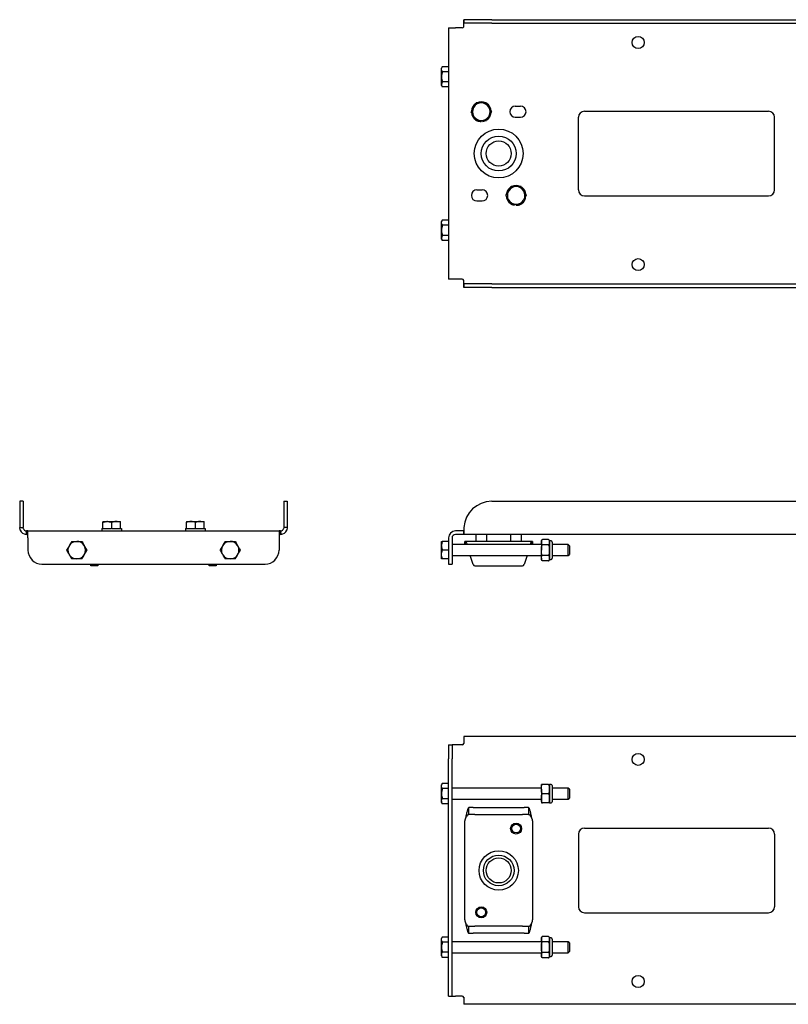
# Model space of a CAD drawing. Header units: inches. Extents: x -2.6 to 81.4, y -2 to 37.8.
# Tile 1 of 3: x -2.6 to 25, y -2 to 33.3. Entities that reach past the tile are written whole.
import ezdxf

# ---------------------------------------------------------------- set-up
doc = ezdxf.new("R2010")
doc.units = ezdxf.units.IN
doc.header["$MEASUREMENT"] = 0

msp = doc.modelspace()

# ---------------------------------------------------------------- linework, layer by layer
at = {"color": 7, "linetype": 'Continuous', "lineweight": 25}
for p, q in [((13.342, 33.248), (13.344, 33.264)), ((13.342, 33.131), (13.342, 33.248)), ((13.344, 33.264), (13.344, 33.139)), ((14.342, 33.264), (13.344, 33.264)), ((14.342, 33.264), (44.842, 33.264)), ((12.795, 32.968), (12.795, 23.968)), ((12.795, 32.968), (13.045, 32.968)), ((13.28, 32.968), (13.045, 32.968)), ((13.34, 33.014), (13.342, 33.037)), ((13.34, 33.014), (13.342, 33.026)), ((13.342, 33.131), (13.344, 33.139)), ((13.342, 33.026), (13.342, 33.131)), ((14.342, 33.139), (13.344, 33.139)), ((14.342, 33.139), (44.842, 33.139)), ((12.571, 31.581), (12.543, 31.532)), ((12.543, 31.49), (12.543, 31.532)), ((12.543, 31.218), (12.543, 31.49)), ((12.795, 31.581), (12.571, 31.581)), ((12.543, 30.951), (12.543, 31.218)), ((12.795, 31.399), (12.571, 31.399)), ((12.543, 30.939), (12.543, 30.951)), ((12.543, 30.903), (12.543, 30.939)), ((12.543, 30.903), (12.571, 30.854)), ((12.795, 31.036), (12.571, 31.036)), ((12.795, 30.854), (12.571, 30.854)), ((13.613, 29.988), (13.614, 29.992)), ((13.689, 30.115), (13.7, 30.135)), ((15.187, 30.168), (15.372, 30.168)), ((13.967, 29.653), (13.967, 29.613)), ((14.017, 29.653), (14.023, 29.618)), ((14.234, 29.8), (14.246, 29.82)), ((15.187, 29.768), (15.372, 29.768)), ((17.452, 27.168), (17.452, 29.768)), ((17.667, 29.983), (24.267, 29.983)), ((24.482, 27.168), (24.482, 29.768)), ((13.812, 27.168), (13.997, 27.168)), ((14.95, 27.135), (14.939, 27.115)), ((15.496, 26.82), (15.484, 26.8)), ((17.667, 26.953), (24.267, 26.953)), ((13.812, 26.768), (13.997, 26.768)), ((15.167, 26.653), (15.162, 26.618)), ((15.217, 26.653), (15.217, 26.613)), ((12.571, 26.081), (12.543, 26.032)), ((12.543, 25.99), (12.543, 26.032)), ((12.543, 25.718), (12.543, 25.99)), ((12.795, 26.081), (12.571, 26.081)), ((12.795, 25.899), (12.571, 25.899)), ((12.543, 25.451), (12.543, 25.718)), ((12.543, 25.439), (12.543, 25.451)), ((12.543, 25.403), (12.543, 25.439)), ((12.795, 25.536), (12.571, 25.536)), ((12.543, 25.403), (12.571, 25.354)), ((12.795, 25.354), (12.571, 25.354)), ((13.045, 23.968), (12.795, 23.968)), ((13.28, 23.968), (13.045, 23.968)), ((13.342, 23.898), (13.34, 23.921)), ((13.342, 23.909), (13.34, 23.921)), ((13.342, 23.804), (13.342, 23.909)), ((13.344, 23.796), (13.342, 23.804)), ((13.342, 23.804), (13.342, 23.688)), ((13.344, 23.671), (13.342, 23.688)), ((13.344, 23.671), (13.344, 23.796)), ((14.342, 23.796), (13.344, 23.796)), ((14.342, 23.671), (13.344, 23.671)), ((14.342, 23.796), (44.842, 23.796)), ((14.342, 23.671), (44.842, 23.671)), ((-2.455, 16.006), (-2.58, 16.006)), ((-2.58, 16.006), (-2.58, 15.068)), ((-2.455, 16.006), (-2.455, 15.068)), ((6.889, 16.006), (7.014, 16.006)), ((6.889, 16.006), (6.889, 15.068)), ((7.014, 16.006), (7.014, 15.068)), ((14.342, 16.006), (44.842, 16.006)), ((0.402, 15.282), (0.55, 15.282)), ((0.402, 15.03), (0.402, 15.254)), ((0.57, 15.282), (0.55, 15.282)), ((0.57, 15.282), (0.875, 15.282)), ((0.718, 15.03), (0.718, 15.254)), ((0.875, 15.282), (1.032, 15.282)), ((1.032, 15.03), (1.032, 15.254)), ((3.402, 15.282), (3.55, 15.282)), ((3.402, 15.03), (3.402, 15.254)), ((3.55, 15.282), (3.57, 15.282)), ((3.57, 15.282), (3.875, 15.282)), ((3.718, 15.03), (3.718, 15.254)), ((3.875, 15.282), (4.032, 15.282)), ((4.032, 15.03), (4.032, 15.254)), ((-2.58, 15.068), (-2.455, 15.068)), ((-2.563, 14.978), (-2.58, 15.068)), ((-2.446, 15.023), (-2.455, 15.068)), ((-2.341, 14.944), (-2.353, 14.819)), ((-2.33, 14.818), (-2.353, 14.819)), ((-2.33, 14.943), (-2.341, 14.944)), ((-2.33, 14.818), (-2.33, 14.943)), ((-2.283, 14.943), (-2.33, 14.943)), ((-2.283, 14.693), (-2.283, 14.943)), ((-2.283, 14.943), (6.717, 14.943)), ((0.363, 15.03), (0.363, 14.943)), ((0.363, 15.03), (0.402, 15.03)), ((0.419, 15.03), (0.402, 15.03)), ((0.419, 15.03), (0.701, 15.03)), ((0.718, 15.03), (0.701, 15.03)), ((0.718, 15.03), (0.734, 15.03)), ((0.734, 15.03), (1.016, 15.03)), ((1.016, 15.03), (1.032, 15.03)), ((1.032, 15.03), (1.072, 15.03)), ((1.072, 15.03), (1.072, 14.943)), ((3.363, 15.03), (3.363, 14.943)), ((3.363, 15.03), (3.402, 15.03)), ((3.402, 15.03), (3.419, 15.03)), ((3.419, 15.03), (3.701, 15.03)), ((3.701, 15.03), (3.718, 15.03)), ((3.718, 15.03), (3.734, 15.03)), ((3.734, 15.03), (4.016, 15.03)), ((4.016, 15.03), (4.032, 15.03)), ((4.032, 15.03), (4.067, 15.03)), ((4.067, 15.03), (4.067, 14.943)), ((4.067, 15.03), (4.072, 15.03)), ((4.072, 15.03), (4.072, 14.943)), ((6.717, 14.943), (6.717, 14.693)), ((6.764, 14.943), (6.717, 14.943)), ((6.776, 14.944), (6.764, 14.943)), ((6.764, 14.818), (6.764, 14.943)), ((6.787, 14.819), (6.764, 14.818)), ((6.776, 14.944), (6.787, 14.819)), ((6.889, 15.068), (6.881, 15.023)), ((7.014, 15.068), (6.889, 15.068)), ((7.014, 15.068), (6.997, 14.978)), ((13.28, 14.943), (13.045, 14.943)), ((13.34, 14.943), (13.28, 14.943)), ((13.34, 14.818), (13.34, 14.943)), ((13.342, 14.819), (13.34, 14.818)), ((13.344, 15.068), (13.342, 14.978)), ((13.344, 15.068), (13.342, 15.023)), ((13.342, 15.023), (13.342, 14.978)), ((13.342, 14.978), (13.342, 14.819)), ((-2.283, 14.818), (-2.33, 14.818)), ((-2.283, 14.693), (-2.283, 14.256)), ((6.764, 14.818), (6.717, 14.818)), ((6.717, 14.693), (6.717, 14.256)), ((12.543, 14.423), (12.543, 14.571)), ((12.795, 14.571), (12.571, 14.571)), ((12.795, 14.693), (12.795, 14.256)), ((12.92, 14.693), (12.92, 14.256)), ((13.28, 14.818), (13.045, 14.818)), ((13.34, 14.818), (13.28, 14.818)), ((45.844, 14.818), (13.34, 14.818)), ((13.378, 14.453), (13.378, 14.568)), ((13.378, 14.568), (13.384, 14.568)), ((13.404, 14.568), (13.384, 14.568)), ((13.404, 14.453), (13.404, 14.568)), ((15.78, 14.568), (13.404, 14.568)), ((13.77, 14.818), (13.77, 14.568)), ((14.164, 14.568), (14.164, 14.818)), ((15.02, 14.818), (15.02, 14.568)), ((15.414, 14.568), (15.414, 14.818)), ((15.78, 14.568), (15.78, 14.453)), ((15.8, 14.568), (15.78, 14.568)), ((15.8, 14.568), (15.807, 14.568)), ((15.807, 14.568), (15.807, 14.453)), ((16.123, 14.586), (16.123, 14.541)), ((16.123, 14.541), (16.123, 14.256)), ((16.376, 14.637), (16.161, 14.637)), ((16.379, 14.636), (16.376, 14.637)), ((16.472, 14.586), (16.414, 14.586)), ((16.414, 14.586), (16.414, 14.541)), ((16.414, 14.541), (16.414, 14.256)), ((16.511, 14.546), (16.511, 13.966)), ((-0.254, 14.403), (-0.266, 14.423)), ((5.246, 14.403), (5.234, 14.423)), ((12.543, 14.403), (12.543, 14.423)), ((12.543, 14.098), (12.543, 14.403)), ((12.795, 14.255), (12.571, 14.255)), ((12.795, 14.256), (12.795, 13.756)), ((16.123, 14.453), (12.92, 14.453)), ((12.92, 14.256), (12.92, 13.756)), ((16.123, 13.97), (16.123, 14.256)), ((16.376, 14.446), (16.161, 14.446)), ((16.414, 14.256), (16.414, 13.97)), ((17.087, 14.453), (16.511, 14.453)), ((17.126, 14.413), (17.087, 14.453)), ((17.087, 14.059), (17.087, 14.453)), ((17.126, 14.413), (17.126, 14.098)), ((-0.799, 14.089), (-0.811, 14.109)), ((4.701, 14.089), (4.689, 14.109)), ((12.543, 13.941), (12.543, 14.098)), ((12.795, 13.941), (12.571, 13.941)), ((12.92, 14.059), (16.123, 14.059)), ((13.676, 13.736), (13.568, 14.059)), ((15.616, 14.059), (15.508, 13.736)), ((16.123, 13.97), (16.123, 13.926)), ((16.159, 13.876), (16.161, 13.875)), ((16.376, 14.066), (16.161, 14.066)), ((16.376, 13.875), (16.161, 13.875)), ((16.376, 13.875), (16.382, 13.877)), ((16.414, 13.97), (16.414, 13.926)), ((16.414, 13.926), (16.472, 13.926)), ((16.511, 14.059), (17.087, 14.059)), ((17.087, 14.059), (17.126, 14.098)), ((-1.783, 13.756), (6.217, 13.756)), ((-0.033, 13.756), (-0.033, 13.736)), ((-0.033, 13.693), (-0.033, 13.736)), ((0.217, 13.693), (-0.033, 13.693)), ((0.217, 13.756), (0.217, 13.736)), ((0.217, 13.736), (0.217, 13.693)), ((4.217, 13.736), (4.217, 13.756)), ((4.217, 13.693), (4.217, 13.736)), ((4.467, 13.693), (4.217, 13.693)), ((4.467, 13.736), (4.467, 13.756)), ((4.467, 13.736), (4.467, 13.693)), ((12.795, 13.756), (12.92, 13.756)), ((13.735, 13.693), (15.449, 13.693)), ((13.344, 7.576), (13.342, 7.559)), ((13.342, 7.559), (13.342, 7.349)), ((45.84, 7.576), (13.344, 7.576)), ((12.795, 7.279), (12.92, 7.279)), ((12.795, 7.279), (12.795, 6.779)), ((12.92, 7.279), (12.92, 6.779)), ((13.045, 7.279), (12.92, 7.279)), ((13.28, 7.279), (13.045, 7.279)), ((13.342, 7.349), (13.34, 7.326)), ((12.795, -1.221), (12.795, 6.779)), ((12.92, -1.221), (12.92, 6.779)), ((12.571, 5.892), (12.543, 5.844)), ((12.543, 5.801), (12.543, 5.844)), ((12.543, 5.529), (12.543, 5.801)), ((12.795, 5.892), (12.571, 5.892)), ((12.795, 5.711), (12.571, 5.711)), ((16.123, 5.726), (12.92, 5.726)), ((16.123, 5.694), (16.123, 5.859)), ((16.123, 5.694), (16.123, 5.364)), ((16.376, 5.859), (16.161, 5.859)), ((16.472, 5.859), (16.414, 5.859)), ((16.414, 5.859), (16.414, 5.694)), ((16.414, 5.694), (16.414, 5.364)), ((16.511, 5.819), (16.511, 5.239)), ((17.087, 5.726), (16.511, 5.726)), ((17.126, 5.686), (17.087, 5.726)), ((17.087, 5.358), (17.087, 5.726)), ((17.126, 5.686), (17.126, 5.393)), ((12.543, 5.262), (12.543, 5.529)), ((12.795, 5.347), (12.571, 5.347)), ((12.92, 5.332), (16.123, 5.332)), ((16.123, 5.364), (16.123, 5.199)), ((16.376, 5.529), (16.161, 5.529)), ((16.414, 5.364), (16.414, 5.199)), ((16.511, 5.332), (17.087, 5.332)), ((17.087, 5.332), (17.126, 5.371)), ((17.087, 5.332), (17.087, 5.358)), ((17.126, 5.393), (17.126, 5.371)), ((12.543, 5.262), (12.543, 5.251)), ((12.543, 5.214), (12.543, 5.251)), ((12.543, 5.214), (12.571, 5.166)), ((12.795, 5.165), (12.571, 5.165)), ((13.524, 4.779), (13.524, 5.029)), ((13.676, 5.029), (13.524, 5.029)), ((13.676, 5.029), (13.735, 5.029)), ((13.735, 5.029), (15.449, 5.029)), ((15.449, 5.029), (15.508, 5.029)), ((15.661, 5.029), (15.508, 5.029)), ((15.661, 5.029), (15.661, 4.779)), ((16.376, 5.199), (16.161, 5.199)), ((16.414, 5.199), (16.472, 5.199)), ((13.404, 4.654), (13.384, 4.593)), ((13.676, 4.779), (13.524, 4.779)), ((13.735, 4.779), (13.676, 4.779)), ((13.735, 4.779), (15.449, 4.779)), ((15.508, 4.779), (15.449, 4.779)), ((15.661, 4.779), (15.508, 4.779)), ((15.8, 4.593), (15.78, 4.654)), ((13.378, 1.004), (13.378, 4.554)), ((15.807, 4.554), (15.807, 1.004)), ((17.667, 4.294), (24.267, 4.294)), ((17.452, 4.079), (17.452, 1.479)), ((24.482, 4.079), (24.482, 1.479)), ((17.667, 1.264), (24.267, 1.264)), ((13.384, 0.965), (13.404, 0.904)), ((13.524, 0.529), (13.524, 0.779)), ((13.524, 0.779), (13.676, 0.779)), ((13.676, 0.779), (13.735, 0.779)), ((15.449, 0.779), (13.735, 0.779)), ((15.449, 0.779), (15.508, 0.779)), ((15.508, 0.779), (15.661, 0.779)), ((15.661, 0.779), (15.661, 0.529)), ((15.78, 0.904), (15.8, 0.965)), ((12.571, 0.392), (12.543, 0.344)), ((12.795, 0.392), (12.571, 0.392)), ((13.524, 0.529), (13.676, 0.529)), ((13.735, 0.529), (13.676, 0.529)), ((15.449, 0.529), (13.735, 0.529)), ((15.508, 0.529), (15.449, 0.529)), ((15.508, 0.529), (15.661, 0.529)), ((16.123, 0.359), (16.123, 0.314)), ((16.161, 0.41), (16.155, 0.407)), ((16.376, 0.41), (16.161, 0.41)), ((16.379, 0.409), (16.376, 0.41)), ((16.472, 0.359), (16.414, 0.359)), ((16.414, 0.359), (16.414, 0.314)), ((12.543, 0.301), (12.543, 0.344)), ((12.543, 0.029), (12.543, 0.301)), ((12.543, -0.238), (12.543, 0.029)), ((12.795, 0.211), (12.571, 0.211)), ((16.123, 0.226), (12.92, 0.226)), ((16.123, 0.314), (16.123, 0.029)), ((16.123, 0.029), (16.123, -0.257)), ((16.376, 0.219), (16.161, 0.219)), ((16.414, 0.314), (16.414, 0.029)), ((16.414, 0.029), (16.414, -0.257)), ((16.511, 0.319), (16.511, -0.223)), ((17.087, 0.226), (16.511, 0.226)), ((17.126, 0.186), (17.087, 0.226)), ((17.087, -0.142), (17.087, 0.226)), ((17.126, 0.186), (17.126, -0.107)), ((12.543, -0.238), (12.543, -0.249)), ((12.543, -0.286), (12.543, -0.249)), ((12.543, -0.286), (12.571, -0.334)), ((12.795, -0.153), (12.571, -0.153)), ((12.795, -0.335), (12.571, -0.335)), ((12.92, -0.168), (16.123, -0.168)), ((16.123, -0.257), (16.123, -0.301)), ((16.159, -0.351), (16.161, -0.352)), ((16.376, -0.161), (16.161, -0.161)), ((16.376, -0.352), (16.161, -0.352)), ((16.376, -0.352), (16.382, -0.35)), ((16.414, -0.257), (16.414, -0.301)), ((16.414, -0.301), (16.472, -0.301)), ((16.511, -0.168), (17.087, -0.168)), ((16.511, -0.223), (16.511, -0.261)), ((17.087, -0.168), (17.126, -0.129)), ((17.087, -0.168), (17.087, -0.142)), ((17.126, -0.107), (17.126, -0.129)), ((12.795, -1.721), (12.795, -1.221)), ((12.92, -1.721), (12.92, -1.221)), ((12.795, -1.721), (12.92, -1.721)), ((12.92, -1.721), (13.045, -1.721)), ((13.28, -1.721), (13.045, -1.721)), ((13.34, -1.768), (13.342, -1.791)), ((13.342, -1.791), (13.342, -2.001)), ((13.342, -2.001), (13.344, -2.018)), ((45.84, -2.018), (13.344, -2.018))]:
    msp.add_line(p, q, dxfattribs=at)
at = {"color": 7, "linetype": 'Continuous', "lineweight": 25, "flags": 128}
for points in [[(14.023, 29.618), (14.09, 29.635), (14.119, 29.648)], [(15.063, 26.648), (15.094, 26.635), (15.162, 26.618)]]:
    msp.add_lwpolyline(points, dxfattribs=at)
at = {"color": 7, "linetype": 'Continuous', "lineweight": 25}
for centre, radius in [((19.592, 32.447), 0.215), ((14.592, 28.468), 0.875), ((14.592, 28.468), 0.625), ((14.592, 28.468), 0.45), ((19.592, 24.488), 0.215), ((19.592, 6.758), 0.215), ((15.217, 4.279), 0.197), ((15.217, 4.279), 0.157), ((14.592, 2.779), 0.705), ((14.592, 2.779), 0.549), ((14.592, 2.779), 0.45), ((13.967, 1.279), 0.197), ((13.967, 1.279), 0.157), ((19.592, -1.2), 0.215)]:
    msp.add_circle(centre, radius, dxfattribs=at)
for centre, radius, start, end in [((13.28, 33.03), 0.0625, 270, 345.5272), ((13.967, 29.968), 0.354, 122.6653, 176.0023), ((13.967, 29.968), 0.315, 152.1482, 210.0455), ((13.967, 29.968), 0.315, 90, 147.8973), ((13.967, 29.968), 0.354, 64.9837, 115.2436), ((13.967, 29.968), 0.315, 30.0455, 90), ((13.967, 29.968), 0.354, 4.2901, 56.7088), ((13.967, 29.968), 0.315, 332.1482, 30.0455), ((15.187, 29.968), 0.2, 90, 270), ((15.372, 29.968), 0.2, 270, 90), ((13.967, 29.968), 0.354, 183.9977, 236.9711), ((13.967, 29.968), 0.315, 210.0455, 270), ((13.967, 29.968), 0.354, 244.9233, 270), ((13.967, 29.968), 0.315, 270, 327.8973), ((13.967, 29.968), 0.354, 303.2616, 355.3105), ((17.667, 29.768), 0.215, 90, 180), ((24.267, 29.768), 0.215, 0, 90), ((13.812, 26.968), 0.2, 90, 270), ((13.997, 26.968), 0.2, 270, 90), ((15.217, 26.968), 0.354, 124.9332, 175.5855), ((15.217, 26.968), 0.315, 90, 147.8973), ((15.217, 26.968), 0.354, 64.0428, 116.4183), ((15.217, 26.968), 0.315, 30.0455, 90), ((15.217, 26.968), 0.354, 3.9977, 55.1516), ((17.667, 27.168), 0.215, 180, 270), ((24.267, 27.168), 0.215, 270, 0), ((15.217, 26.968), 0.354, 183.4271, 235.2539), ((15.217, 26.968), 0.315, 152.1482, 210.0455), ((15.217, 26.968), 0.354, 304.9024, 356.0023), ((15.217, 26.968), 0.315, 332.1482, 30.0455), ((15.217, 26.968), 0.315, 210.0455, 270), ((15.217, 26.968), 0.315, 270, 327.8973), ((15.217, 26.968), 0.354, 270, 296.1803), ((13.28, 23.905), 0.0625, 14.4728, 90), ((14.342, 15.006), 1, 90, 176.4164), ((-2.33, 15.068), 0.25, 201.1782, 264.7076), ((-2.33, 15.068), 0.125, 201.1782, 264.7076), ((6.764, 15.068), 0.125, 275.2924, 338.8218), ((6.764, 15.068), 0.25, 275.2924, 338.8218), ((13.045, 14.693), 0.25, 90, 180), ((-0.533, 14.256), 0.315, 90, 149.9545), ((-0.533, 14.256), 0.315, 32.1027, 90), ((4.967, 14.256), 0.315, 90, 149.9545), ((4.967, 14.256), 0.315, 32.1027, 90), ((13.045, 14.693), 0.125, 90, 180), ((16.177, 14.586), 0.0533, 107.0918, 180), ((16.36, 14.586), 0.0533, 0, 36.4945), ((16.472, 14.546), 0.0394, 0, 90), ((-1.783, 14.256), 0.5, 180, 270), ((-0.533, 14.256), 0.315, 149.9545, 207.8518), ((-0.533, 14.256), 0.315, 329.9545, 27.8518), ((4.967, 14.256), 0.315, 149.9545, 207.8518), ((4.967, 14.256), 0.315, 329.9545, 27.8518), ((6.217, 14.256), 0.5, 270, 0), ((-0.533, 14.256), 0.315, 212.1027, 270), ((-0.533, 14.256), 0.315, 270, 329.9545), ((4.967, 14.256), 0.315, 212.1027, 270), ((4.967, 14.256), 0.315, 270, 329.9545), ((16.177, 13.926), 0.0533, 180, 231.5045), ((16.36, 13.926), 0.0533, 313.8025, 0), ((16.472, 13.966), 0.0394, 270, 360), ((13.735, 13.756), 0.0625, 198.4349, 270), ((15.449, 13.756), 0.0625, 270, 341.5651), ((13.28, 7.341), 0.0625, 270, 345.5272), ((16.472, 5.819), 0.0394, 0, 90), ((16.472, 5.239), 0.0394, 270, 360), ((13.503, 4.554), 0.125, 161.5651, 180), ((15.682, 4.554), 0.125, 0, 18.4349), ((17.667, 4.079), 0.215, 90, 180), ((24.267, 4.079), 0.215, 0, 90), ((17.667, 1.479), 0.215, 180, 270), ((24.267, 1.479), 0.215, 270, 0), ((13.503, 1.004), 0.125, 180, 198.4349), ((15.682, 1.004), 0.125, 341.5651, 0), ((16.177, 0.359), 0.0533, 131.7306, 180), ((16.36, 0.359), 0.0533, 360, 36.4945), ((16.472, 0.319), 0.0394, 0, 90), ((16.177, -0.301), 0.0533, 180, 231.5045), ((16.36, -0.301), 0.0533, 313.8025, 360), ((16.472, -0.261), 0.0394, 270, 360), ((13.28, -1.784), 0.0625, 14.4728, 90)]:
    msp.add_arc(centre, radius, start, end, dxfattribs=at)
for points, knots in [([(12.543, 31.49), (12.543, 31.492), (12.544, 31.509), (12.55, 31.539), (12.564, 31.567), (12.571, 31.581)], [0, 0, 0, 0, 0.070856, 0.531186, 1, 1, 1, 1]), ([(12.571, 31.399), (12.564, 31.414), (12.548, 31.444), (12.545, 31.475), (12.543, 31.49)], [0, 0, 0, 0, 0.495463, 1, 1, 1, 1]), ([(12.571, 31.399), (12.564, 31.37), (12.548, 31.31), (12.545, 31.249), (12.543, 31.218)], [0, 0, 0, 0, 0.495463, 1, 1, 1, 1]), ([(12.543, 31.218), (12.543, 31.213), (12.544, 31.181), (12.55, 31.119), (12.564, 31.064), (12.571, 31.036)], [0, 0, 0, 0, 0.070856, 0.531186, 1, 1, 1, 1]), ([(12.571, 31.036), (12.569, 31.032), (12.553, 31.004), (12.548, 30.976), (12.543, 30.951)], [0, 0, 0, 0, 0.140528, 1, 1, 1, 1]), ([(12.543, 30.939), (12.544, 30.932), (12.546, 30.903), (12.561, 30.875), (12.571, 30.854)], [0, 0, 0, 0, 0.236478, 1, 1, 1, 1]), ([(13.689, 30.115), (13.682, 30.103), (13.653, 30.053), (13.625, 30.004), (13.604, 29.967)], [0, 0, 0, 0, 0.236478, 1, 1, 1, 1]), ([(13.786, 30.282), (13.782, 30.276), (13.754, 30.228), (13.725, 30.178), (13.7, 30.135)], [0, 0, 0, 0, 0.140528, 1, 1, 1, 1]), ([(13.967, 30.282), (13.963, 30.282), (13.93, 30.282), (13.869, 30.282), (13.813, 30.282), (13.786, 30.282)], [0, 0, 0, 0, 0.070856, 0.531186, 1, 1, 1, 1]), ([(14.149, 30.282), (14.119, 30.282), (14.06, 30.282), (13.998, 30.282), (13.967, 30.282)], [0, 0, 0, 0, 0.495463, 1, 1, 1, 1]), ([(14.149, 30.282), (14.164, 30.257), (14.193, 30.205), (14.224, 30.152), (14.24, 30.125)], [0, 0, 0, 0, 0.495463, 1, 1, 1, 1]), ([(14.24, 30.125), (14.242, 30.121), (14.258, 30.093), (14.289, 30.04), (14.317, 29.992), (14.331, 29.968)], [0, 0, 0, 0, 0.070856, 0.531186, 1, 1, 1, 1]), ([(13.695, 29.81), (13.692, 29.814), (13.676, 29.842), (13.645, 29.895), (13.618, 29.943), (13.604, 29.967)], [0, 0, 0, 0, 0.070856, 0.531186, 1, 1, 1, 1]), ([(13.786, 29.653), (13.771, 29.678), (13.741, 29.73), (13.71, 29.783), (13.695, 29.81)], [0, 0, 0, 0, 0.495463, 1, 1, 1, 1]), ([(13.786, 29.653), (13.815, 29.653), (13.875, 29.653), (13.936, 29.653), (13.967, 29.653)], [0, 0, 0, 0, 0.495463, 1, 1, 1, 1]), ([(13.967, 29.653), (13.972, 29.653), (14.004, 29.653), (14.066, 29.653), (14.121, 29.653), (14.149, 29.653)], [0, 0, 0, 0, 0.070856, 0.531186, 1, 1, 1, 1]), ([(14.234, 29.8), (14.227, 29.788), (14.198, 29.738), (14.17, 29.69), (14.149, 29.653)], [0, 0, 0, 0, 0.236478, 1, 1, 1, 1]), ([(14.331, 29.968), (14.327, 29.961), (14.299, 29.913), (14.27, 29.863), (14.246, 29.82)], [0, 0, 0, 0, 0.140528, 1, 1, 1, 1]), ([(14.95, 27.135), (14.957, 27.147), (14.986, 27.197), (15.014, 27.245), (15.036, 27.282)], [0, 0, 0, 0, 0.236478, 1, 1, 1, 1]), ([(15.217, 27.282), (15.213, 27.282), (15.18, 27.282), (15.119, 27.282), (15.063, 27.282), (15.036, 27.282)], [0, 0, 0, 0, 0.070856, 0.531186, 1, 1, 1, 1]), ([(15.399, 27.282), (15.369, 27.282), (15.31, 27.282), (15.248, 27.282), (15.217, 27.282)], [0, 0, 0, 0, 0.495463, 1, 1, 1, 1]), ([(15.399, 27.282), (15.414, 27.257), (15.443, 27.205), (15.474, 27.152), (15.49, 27.125)], [0, 0, 0, 0, 0.495463, 1, 1, 1, 1]), ([(14.854, 26.967), (14.858, 26.974), (14.885, 27.022), (14.914, 27.072), (14.939, 27.115)], [0, 0, 0, 0, 0.140528, 1, 1, 1, 1]), ([(14.945, 26.81), (14.942, 26.814), (14.926, 26.842), (14.895, 26.895), (14.868, 26.943), (14.854, 26.967)], [0, 0, 0, 0, 0.070856, 0.531186, 1, 1, 1, 1]), ([(15.49, 27.125), (15.492, 27.121), (15.508, 27.093), (15.539, 27.04), (15.567, 26.992), (15.581, 26.968)], [0, 0, 0, 0, 0.070856, 0.531186, 1, 1, 1, 1]), ([(15.496, 26.82), (15.502, 26.832), (15.531, 26.882), (15.559, 26.931), (15.581, 26.968)], [0, 0, 0, 0, 0.236478, 1, 1, 1, 1]), ([(15.036, 26.653), (15.021, 26.678), (14.991, 26.73), (14.96, 26.783), (14.945, 26.81)], [0, 0, 0, 0, 0.495463, 1, 1, 1, 1]), ([(15.036, 26.653), (15.065, 26.653), (15.125, 26.653), (15.186, 26.653), (15.217, 26.653)], [0, 0, 0, 0, 0.495463, 1, 1, 1, 1]), ([(15.217, 26.653), (15.222, 26.653), (15.254, 26.653), (15.316, 26.653), (15.371, 26.653), (15.399, 26.653)], [0, 0, 0, 0, 0.070856, 0.531186, 1, 1, 1, 1]), ([(15.399, 26.653), (15.403, 26.659), (15.43, 26.707), (15.459, 26.757), (15.484, 26.8)], [0, 0, 0, 0, 0.140528, 1, 1, 1, 1]), ([(12.543, 25.99), (12.543, 25.992), (12.544, 26.009), (12.55, 26.039), (12.564, 26.067), (12.571, 26.081)], [0, 0, 0, 0, 0.070856, 0.531186, 1, 1, 1, 1]), ([(12.571, 25.899), (12.564, 25.914), (12.548, 25.944), (12.545, 25.975), (12.543, 25.99)], [0, 0, 0, 0, 0.495463, 1, 1, 1, 1]), ([(12.571, 25.899), (12.564, 25.87), (12.548, 25.81), (12.545, 25.749), (12.543, 25.718)], [0, 0, 0, 0, 0.495463, 1, 1, 1, 1]), ([(12.543, 25.718), (12.543, 25.713), (12.544, 25.681), (12.55, 25.619), (12.564, 25.564), (12.571, 25.536)], [0, 0, 0, 0, 0.070856, 0.531186, 1, 1, 1, 1]), ([(12.571, 25.536), (12.569, 25.532), (12.553, 25.504), (12.548, 25.476), (12.543, 25.451)], [0, 0, 0, 0, 0.140528, 1, 1, 1, 1]), ([(12.543, 25.439), (12.544, 25.432), (12.546, 25.403), (12.561, 25.375), (12.571, 25.354)], [0, 0, 0, 0, 0.236478, 1, 1, 1, 1]), ([(0.402, 15.254), (0.409, 15.256), (0.457, 15.272), (0.507, 15.277), (0.55, 15.282)], [0, 0, 0, 0, 0.140528, 1, 1, 1, 1]), ([(0.402, 15.282), (0.402, 15.282), (0.402, 15.282), (0.402, 15.276), (0.402, 15.261), (0.402, 15.254)], [0, 0, 0, 0, 0.070856, 0.531186, 1, 1, 1, 1]), ([(0.57, 15.282), (0.582, 15.281), (0.632, 15.279), (0.681, 15.265), (0.718, 15.254)], [0, 0, 0, 0, 0.236478, 1, 1, 1, 1]), ([(0.875, 15.282), (0.871, 15.282), (0.843, 15.282), (0.79, 15.276), (0.742, 15.261), (0.718, 15.254)], [0, 0, 0, 0, 0.070856, 0.531186, 1, 1, 1, 1]), ([(1.032, 15.254), (1.007, 15.262), (0.955, 15.278), (0.902, 15.281), (0.875, 15.282)], [0, 0, 0, 0, 0.495463, 1, 1, 1, 1]), ([(1.032, 15.254), (1.032, 15.262), (1.032, 15.278), (1.032, 15.281), (1.032, 15.282)], [0, 0, 0, 0, 0.495463, 1, 1, 1, 1]), ([(3.55, 15.282), (3.538, 15.281), (3.488, 15.279), (3.44, 15.265), (3.402, 15.254)], [0, 0, 0, 0, 0.236478, 1, 1, 1, 1]), ([(3.402, 15.282), (3.402, 15.282), (3.402, 15.282), (3.402, 15.276), (3.402, 15.261), (3.402, 15.254)], [0, 0, 0, 0, 0.070856, 0.531186, 1, 1, 1, 1]), ([(3.718, 15.254), (3.711, 15.256), (3.663, 15.272), (3.613, 15.277), (3.57, 15.282)], [0, 0, 0, 0, 0.140528, 1, 1, 1, 1]), ([(3.875, 15.282), (3.871, 15.282), (3.843, 15.282), (3.79, 15.276), (3.742, 15.261), (3.718, 15.254)], [0, 0, 0, 0, 0.070856, 0.531186, 1, 1, 1, 1]), ([(4.032, 15.254), (4.007, 15.262), (3.955, 15.278), (3.902, 15.281), (3.875, 15.282)], [0, 0, 0, 0, 0.495463, 1, 1, 1, 1]), ([(4.032, 15.254), (4.032, 15.262), (4.032, 15.278), (4.032, 15.281), (4.032, 15.282)], [0, 0, 0, 0, 0.495463, 1, 1, 1, 1]), ([(-0.714, 14.571), (-0.729, 14.545), (-0.759, 14.494), (-0.79, 14.44), (-0.805, 14.414)], [0, 0, 0, 0, 0.495463, 1, 1, 1, 1]), ([(-0.714, 14.571), (-0.685, 14.571), (-0.625, 14.571), (-0.564, 14.571), (-0.533, 14.571)], [0, 0, 0, 0, 0.495463, 1, 1, 1, 1]), ([(-0.533, 14.571), (-0.528, 14.571), (-0.496, 14.571), (-0.434, 14.571), (-0.379, 14.571), (-0.351, 14.571)], [0, 0, 0, 0, 0.070856, 0.531186, 1, 1, 1, 1]), ([(-0.351, 14.571), (-0.347, 14.564), (-0.319, 14.516), (-0.291, 14.466), (-0.266, 14.423)], [0, 0, 0, 0, 0.140528, 1, 1, 1, 1]), ([(4.786, 14.571), (4.771, 14.545), (4.741, 14.494), (4.71, 14.44), (4.695, 14.414)], [0, 0, 0, 0, 0.495463, 1, 1, 1, 1]), ([(4.786, 14.571), (4.815, 14.571), (4.875, 14.571), (4.936, 14.571), (4.967, 14.571)], [0, 0, 0, 0, 0.495463, 1, 1, 1, 1]), ([(4.967, 14.571), (4.972, 14.571), (5.004, 14.571), (5.066, 14.571), (5.121, 14.571), (5.149, 14.571)], [0, 0, 0, 0, 0.070856, 0.531186, 1, 1, 1, 1]), ([(5.149, 14.571), (5.153, 14.564), (5.181, 14.516), (5.209, 14.466), (5.234, 14.423)], [0, 0, 0, 0, 0.140528, 1, 1, 1, 1]), ([(12.571, 14.571), (12.569, 14.564), (12.553, 14.516), (12.548, 14.466), (12.543, 14.423)], [0, 0, 0, 0, 0.140528, 1, 1, 1, 1]), ([(12.543, 14.571), (12.543, 14.571), (12.544, 14.571), (12.55, 14.571), (12.564, 14.571), (12.571, 14.571)], [0, 0, 0, 0, 0.070856, 0.531186, 1, 1, 1, 1]), ([(13.465, 14.453), (13.465, 14.455), (13.459, 14.476), (13.449, 14.507), (13.434, 14.542), (13.419, 14.564), (13.409, 14.567), (13.404, 14.568)], [0, 0, 0, 0, 0.024922, 0.268691, 0.512461, 0.75623, 1, 1, 1, 1]), ([(15.78, 14.568), (15.775, 14.567), (15.765, 14.564), (15.75, 14.542), (15.735, 14.507), (15.725, 14.476), (15.719, 14.455), (15.719, 14.453)], [0, 0, 0, 0, 0.24377, 0.487539, 0.731309, 0.975078, 1, 1, 1, 1]), ([(16.123, 14.541), (16.123, 14.545), (16.123, 14.559), (16.124, 14.584), (16.129, 14.61), (16.143, 14.627), (16.152, 14.633), (16.159, 14.636), (16.161, 14.637)], [0, 0, 0, 0, 0.099457, 0.428508, 0.757342, 0.873681, 0.960848, 1, 1, 1, 1]), ([(16.161, 14.446), (16.157, 14.448), (16.145, 14.453), (16.129, 14.472), (16.123, 14.502), (16.123, 14.528), (16.123, 14.541)], [0, 0, 0, 0, 0.090007, 0.224488, 0.591125, 1, 1, 1, 1]), ([(16.414, 14.541), (16.414, 14.545), (16.414, 14.559), (16.414, 14.584), (16.408, 14.61), (16.395, 14.627), (16.385, 14.633), (16.378, 14.636), (16.376, 14.637)], [0, 0, 0, 0, 0.099457, 0.428508, 0.757342, 0.873681, 0.960848, 1, 1, 1, 1]), ([(16.376, 14.446), (16.38, 14.448), (16.392, 14.453), (16.408, 14.472), (16.414, 14.502), (16.414, 14.528), (16.414, 14.541)], [0, 0, 0, 0, 0.090007, 0.224488, 0.591125, 1, 1, 1, 1]), ([(-0.805, 14.414), (-0.807, 14.41), (-0.824, 14.382), (-0.855, 14.328), (-0.882, 14.28), (-0.896, 14.256)], [0, 0, 0, 0, 0.070856, 0.531186, 1, 1, 1, 1]), ([(-0.896, 14.256), (-0.892, 14.25), (-0.865, 14.202), (-0.836, 14.152), (-0.811, 14.109)], [0, 0, 0, 0, 0.140528, 1, 1, 1, 1]), ([(-0.26, 14.098), (-0.258, 14.102), (-0.242, 14.13), (-0.211, 14.183), (-0.183, 14.231), (-0.169, 14.255)], [0, 0, 0, 0, 0.070856, 0.531186, 1, 1, 1, 1]), ([(-0.254, 14.403), (-0.247, 14.391), (-0.219, 14.341), (-0.191, 14.293), (-0.169, 14.255)], [0, 0, 0, 0, 0.236478, 1, 1, 1, 1]), ([(4.695, 14.414), (4.693, 14.41), (4.676, 14.382), (4.645, 14.328), (4.618, 14.28), (4.604, 14.256)], [0, 0, 0, 0, 0.070856, 0.531186, 1, 1, 1, 1]), ([(4.604, 14.256), (4.608, 14.25), (4.635, 14.202), (4.664, 14.152), (4.689, 14.109)], [0, 0, 0, 0, 0.140528, 1, 1, 1, 1]), ([(5.24, 14.098), (5.242, 14.102), (5.258, 14.13), (5.289, 14.183), (5.317, 14.231), (5.331, 14.255)], [0, 0, 0, 0, 0.070856, 0.531186, 1, 1, 1, 1]), ([(5.246, 14.403), (5.253, 14.391), (5.281, 14.341), (5.309, 14.293), (5.331, 14.255)], [0, 0, 0, 0, 0.236478, 1, 1, 1, 1]), ([(12.543, 14.403), (12.544, 14.391), (12.546, 14.341), (12.561, 14.293), (12.571, 14.255)], [0, 0, 0, 0, 0.236478, 1, 1, 1, 1]), ([(12.543, 14.098), (12.543, 14.102), (12.544, 14.13), (12.55, 14.183), (12.564, 14.231), (12.571, 14.255)], [0, 0, 0, 0, 0.070856, 0.531186, 1, 1, 1, 1]), ([(16.123, 14.256), (16.123, 14.263), (16.123, 14.291), (16.124, 14.341), (16.129, 14.394), (16.143, 14.427), (16.152, 14.44), (16.159, 14.445), (16.161, 14.446)], [0, 0, 0, 0, 0.099457, 0.428508, 0.757342, 0.873681, 0.960848, 1, 1, 1, 1]), ([(16.161, 14.066), (16.157, 14.069), (16.145, 14.079), (16.129, 14.116), (16.123, 14.177), (16.123, 14.229), (16.123, 14.256)], [0, 0, 0, 0, 0.090007, 0.224488, 0.591125, 1, 1, 1, 1]), ([(16.414, 14.256), (16.414, 14.263), (16.414, 14.291), (16.414, 14.341), (16.408, 14.394), (16.395, 14.427), (16.385, 14.44), (16.378, 14.445), (16.376, 14.446)], [0, 0, 0, 0, 0.099457, 0.428508, 0.757342, 0.873681, 0.960848, 1, 1, 1, 1]), ([(16.376, 14.066), (16.38, 14.069), (16.392, 14.079), (16.408, 14.116), (16.414, 14.177), (16.414, 14.229), (16.414, 14.256)], [0, 0, 0, 0, 0.090007, 0.224488, 0.591125, 1, 1, 1, 1]), ([(-0.799, 14.089), (-0.793, 14.077), (-0.764, 14.027), (-0.736, 13.978), (-0.714, 13.941)], [0, 0, 0, 0, 0.236478, 1, 1, 1, 1]), ([(-0.533, 13.941), (-0.537, 13.941), (-0.57, 13.941), (-0.631, 13.941), (-0.686, 13.941), (-0.714, 13.941)], [0, 0, 0, 0, 0.070856, 0.531186, 1, 1, 1, 1]), ([(-0.351, 13.941), (-0.381, 13.941), (-0.44, 13.941), (-0.502, 13.941), (-0.533, 13.941)], [0, 0, 0, 0, 0.495463, 1, 1, 1, 1]), ([(-0.351, 13.941), (-0.336, 13.967), (-0.306, 14.018), (-0.276, 14.071), (-0.26, 14.098)], [0, 0, 0, 0, 0.495463, 1, 1, 1, 1]), ([(4.701, 14.089), (4.707, 14.077), (4.736, 14.027), (4.764, 13.978), (4.786, 13.941)], [0, 0, 0, 0, 0.236478, 1, 1, 1, 1]), ([(4.967, 13.941), (4.963, 13.941), (4.93, 13.941), (4.869, 13.941), (4.814, 13.941), (4.786, 13.941)], [0, 0, 0, 0, 0.070856, 0.531186, 1, 1, 1, 1]), ([(5.149, 13.941), (5.119, 13.941), (5.06, 13.941), (4.998, 13.941), (4.967, 13.941)], [0, 0, 0, 0, 0.495463, 1, 1, 1, 1]), ([(5.149, 13.941), (5.164, 13.967), (5.194, 14.018), (5.224, 14.071), (5.24, 14.098)], [0, 0, 0, 0, 0.495463, 1, 1, 1, 1]), ([(12.571, 13.941), (12.564, 13.967), (12.548, 14.018), (12.545, 14.071), (12.543, 14.098)], [0, 0, 0, 0, 0.495463, 1, 1, 1, 1]), ([(12.571, 13.941), (12.564, 13.941), (12.548, 13.941), (12.545, 13.941), (12.543, 13.941)], [0, 0, 0, 0, 0.495463, 1, 1, 1, 1]), ([(16.161, 13.875), (16.158, 13.876), (16.149, 13.88), (16.136, 13.891), (16.121, 13.921), (16.122, 13.949), (16.123, 13.97)], [0, 0, 0, 0, 0.058856, 0.165692, 0.374647, 1, 1, 1, 1]), ([(16.123, 13.97), (16.123, 13.988), (16.122, 14.015), (16.132, 14.046), (16.147, 14.06), (16.157, 14.064), (16.161, 14.065), (16.161, 14.066)], [0, 0, 0, 0, 0.532584, 0.800577, 0.935246, 0.994216, 1, 1, 1, 1]), ([(16.414, 13.97), (16.414, 13.988), (16.415, 14.015), (16.405, 14.046), (16.39, 14.06), (16.38, 14.064), (16.376, 14.065), (16.376, 14.066)], [0, 0, 0, 0, 0.532584, 0.800577, 0.935246, 0.994216, 1, 1, 1, 1]), ([(16.376, 13.875), (16.379, 13.876), (16.388, 13.88), (16.401, 13.891), (16.416, 13.921), (16.415, 13.949), (16.414, 13.97)], [0, 0, 0, 0, 0.058856, 0.165692, 0.374647, 1, 1, 1, 1]), ([(12.543, 5.801), (12.543, 5.804), (12.544, 5.82), (12.55, 5.851), (12.564, 5.878), (12.571, 5.892)], [0, 0, 0, 0, 0.070856, 0.531186, 1, 1, 1, 1]), ([(12.571, 5.711), (12.564, 5.725), (12.548, 5.755), (12.545, 5.786), (12.543, 5.801)], [0, 0, 0, 0, 0.495463, 1, 1, 1, 1]), ([(12.571, 5.711), (12.564, 5.681), (12.548, 5.622), (12.545, 5.56), (12.543, 5.529)], [0, 0, 0, 0, 0.495463, 1, 1, 1, 1]), ([(16.161, 5.529), (16.158, 5.531), (16.149, 5.537), (16.136, 5.556), (16.121, 5.609), (16.122, 5.657), (16.123, 5.694)], [0, 0, 0, 0, 0.058856, 0.165692, 0.374647, 1, 1, 1, 1]), ([(16.123, 5.694), (16.123, 5.725), (16.122, 5.771), (16.132, 5.825), (16.147, 5.849), (16.157, 5.857), (16.161, 5.858), (16.161, 5.859)], [0, 0, 0, 0, 0.532584, 0.800577, 0.935246, 0.994216, 1, 1, 1, 1]), ([(16.161, 5.859), (16.157, 5.859), (16.145, 5.859), (16.129, 5.859), (16.123, 5.859), (16.123, 5.859), (16.123, 5.859)], [0, 0, 0, 0, 0.090007, 0.224488, 0.591125, 1, 1, 1, 1]), ([(16.414, 5.694), (16.414, 5.725), (16.415, 5.771), (16.405, 5.825), (16.39, 5.849), (16.38, 5.857), (16.376, 5.858), (16.376, 5.859)], [0, 0, 0, 0, 0.532584, 0.800577, 0.935246, 0.994216, 1, 1, 1, 1]), ([(16.376, 5.859), (16.38, 5.859), (16.392, 5.859), (16.408, 5.859), (16.414, 5.859), (16.414, 5.859), (16.414, 5.859)], [0, 0, 0, 0, 0.090007, 0.224488, 0.591125, 1, 1, 1, 1]), ([(16.376, 5.529), (16.379, 5.531), (16.388, 5.537), (16.401, 5.556), (16.416, 5.609), (16.415, 5.657), (16.414, 5.694)], [0, 0, 0, 0, 0.058856, 0.165692, 0.374647, 1, 1, 1, 1]), ([(12.543, 5.529), (12.543, 5.525), (12.544, 5.492), (12.55, 5.43), (12.564, 5.375), (12.571, 5.347)], [0, 0, 0, 0, 0.070856, 0.531186, 1, 1, 1, 1]), ([(12.543, 5.262), (12.544, 5.269), (12.546, 5.298), (12.561, 5.326), (12.571, 5.347)], [0, 0, 0, 0, 0.236478, 1, 1, 1, 1]), ([(16.123, 5.364), (16.123, 5.37), (16.123, 5.395), (16.124, 5.438), (16.129, 5.483), (16.143, 5.512), (16.152, 5.523), (16.159, 5.528), (16.161, 5.529)], [0, 0, 0, 0, 0.099457, 0.428508, 0.757342, 0.873681, 0.960848, 1, 1, 1, 1]), ([(16.161, 5.199), (16.157, 5.203), (16.145, 5.211), (16.129, 5.243), (16.123, 5.296), (16.123, 5.34), (16.123, 5.364)], [0, 0, 0, 0, 0.090007, 0.224488, 0.591125, 1, 1, 1, 1]), ([(16.414, 5.364), (16.414, 5.37), (16.414, 5.395), (16.414, 5.438), (16.408, 5.483), (16.395, 5.512), (16.385, 5.523), (16.378, 5.528), (16.376, 5.529)], [0, 0, 0, 0, 0.099457, 0.428508, 0.757342, 0.873681, 0.960848, 1, 1, 1, 1]), ([(16.376, 5.199), (16.38, 5.203), (16.392, 5.211), (16.408, 5.243), (16.414, 5.296), (16.414, 5.34), (16.414, 5.364)], [0, 0, 0, 0, 0.090007, 0.224488, 0.591125, 1, 1, 1, 1]), ([(12.571, 5.165), (12.569, 5.169), (12.553, 5.197), (12.548, 5.226), (12.543, 5.251)], [0, 0, 0, 0, 0.140528, 1, 1, 1, 1]), ([(16.123, 5.199), (16.123, 5.199), (16.123, 5.199), (16.124, 5.199), (16.129, 5.199), (16.143, 5.199), (16.152, 5.199), (16.159, 5.199), (16.161, 5.199)], [0, 0, 0, 0, 0.099457, 0.428508, 0.757342, 0.873681, 0.960848, 1, 1, 1, 1]), ([(16.414, 5.199), (16.414, 5.199), (16.414, 5.199), (16.414, 5.199), (16.408, 5.199), (16.395, 5.199), (16.385, 5.199), (16.378, 5.199), (16.376, 5.199)], [0, 0, 0, 0, 0.099457, 0.428508, 0.757342, 0.873681, 0.960848, 1, 1, 1, 1]), ([(12.543, 0.301), (12.543, 0.304), (12.544, 0.32), (12.55, 0.351), (12.564, 0.378), (12.571, 0.392)], [0, 0, 0, 0, 0.070856, 0.531186, 1, 1, 1, 1]), ([(16.123, 0.314), (16.123, 0.318), (16.123, 0.332), (16.124, 0.357), (16.129, 0.383), (16.143, 0.4), (16.152, 0.406), (16.159, 0.409), (16.161, 0.41)], [0, 0, 0, 0, 0.099457, 0.428508, 0.757342, 0.873681, 0.960848, 1, 1, 1, 1]), ([(16.414, 0.314), (16.414, 0.318), (16.414, 0.332), (16.414, 0.357), (16.408, 0.383), (16.395, 0.4), (16.385, 0.406), (16.378, 0.409), (16.376, 0.41)], [0, 0, 0, 0, 0.099457, 0.428508, 0.757342, 0.873681, 0.960848, 1, 1, 1, 1]), ([(12.571, 0.211), (12.564, 0.225), (12.548, 0.255), (12.545, 0.286), (12.543, 0.301)], [0, 0, 0, 0, 0.495463, 1, 1, 1, 1]), ([(12.571, 0.211), (12.564, 0.181), (12.548, 0.122), (12.545, 0.06), (12.543, 0.029)], [0, 0, 0, 0, 0.495463, 1, 1, 1, 1]), ([(12.543, 0.029), (12.543, 0.025), (12.544, -0.008), (12.55, -0.07), (12.564, -0.125), (12.571, -0.153)], [0, 0, 0, 0, 0.070856, 0.531186, 1, 1, 1, 1]), ([(16.161, 0.219), (16.157, 0.221), (16.145, 0.226), (16.129, 0.245), (16.123, 0.275), (16.123, 0.301), (16.123, 0.314)], [0, 0, 0, 0, 0.090007, 0.224488, 0.591125, 1, 1, 1, 1]), ([(16.123, 0.029), (16.123, 0.036), (16.123, 0.064), (16.124, 0.114), (16.129, 0.167), (16.143, 0.2), (16.152, 0.213), (16.159, 0.218), (16.161, 0.219)], [0, 0, 0, 0, 0.099457, 0.428508, 0.757342, 0.873681, 0.960848, 1, 1, 1, 1]), ([(16.161, -0.161), (16.157, -0.158), (16.145, -0.148), (16.129, -0.111), (16.123, -0.05), (16.123, 0.002), (16.123, 0.029)], [0, 0, 0, 0, 0.090007, 0.224488, 0.591125, 1, 1, 1, 1]), ([(16.376, 0.219), (16.38, 0.221), (16.392, 0.226), (16.408, 0.245), (16.414, 0.275), (16.414, 0.301), (16.414, 0.314)], [0, 0, 0, 0, 0.090007, 0.224488, 0.591125, 1, 1, 1, 1]), ([(16.414, 0.029), (16.414, 0.036), (16.414, 0.064), (16.414, 0.114), (16.408, 0.167), (16.395, 0.2), (16.385, 0.213), (16.378, 0.218), (16.376, 0.219)], [0, 0, 0, 0, 0.099457, 0.428508, 0.757342, 0.873681, 0.960848, 1, 1, 1, 1]), ([(16.376, -0.161), (16.38, -0.158), (16.392, -0.148), (16.408, -0.111), (16.414, -0.05), (16.414, 0.002), (16.414, 0.029)], [0, 0, 0, 0, 0.090007, 0.224488, 0.591125, 1, 1, 1, 1]), ([(12.543, -0.238), (12.544, -0.231), (12.546, -0.202), (12.561, -0.174), (12.571, -0.153)], [0, 0, 0, 0, 0.236478, 1, 1, 1, 1]), ([(12.571, -0.335), (12.569, -0.331), (12.553, -0.303), (12.548, -0.274), (12.543, -0.249)], [0, 0, 0, 0, 0.140528, 1, 1, 1, 1]), ([(16.161, -0.352), (16.158, -0.351), (16.149, -0.347), (16.136, -0.336), (16.121, -0.306), (16.122, -0.278), (16.123, -0.257)], [0, 0, 0, 0, 0.058856, 0.165692, 0.374647, 1, 1, 1, 1]), ([(16.123, -0.257), (16.123, -0.239), (16.122, -0.212), (16.132, -0.181), (16.147, -0.167), (16.157, -0.163), (16.161, -0.162), (16.161, -0.161)], [0, 0, 0, 0, 0.532584, 0.800577, 0.935246, 0.994216, 1, 1, 1, 1]), ([(16.414, -0.257), (16.414, -0.239), (16.415, -0.212), (16.405, -0.181), (16.39, -0.167), (16.38, -0.163), (16.376, -0.162), (16.376, -0.161)], [0, 0, 0, 0, 0.532584, 0.800577, 0.935246, 0.994216, 1, 1, 1, 1]), ([(16.376, -0.352), (16.379, -0.351), (16.388, -0.347), (16.401, -0.336), (16.416, -0.306), (16.415, -0.278), (16.414, -0.257)], [0, 0, 0, 0, 0.058856, 0.165692, 0.374647, 1, 1, 1, 1])]:
    msp.add_open_spline(points, degree=3, knots=knots, dxfattribs=at)
for points in [[(13.524, 5.029), (13.519, 5.028), (13.509, 5.025), (13.494, 5.003), (13.479, 4.968), (13.464, 4.921), (13.449, 4.864), (13.434, 4.798), (13.419, 4.728), (13.409, 4.679), (13.404, 4.654)], [(15.78, 4.654), (15.775, 4.679), (15.765, 4.728), (15.75, 4.798), (15.735, 4.864), (15.72, 4.921), (15.706, 4.968), (15.691, 5.003), (15.676, 5.025), (15.666, 5.028), (15.661, 5.029)], [(13.524, 4.779), (13.514, 4.777), (13.494, 4.773), (13.464, 4.744), (13.434, 4.703), (13.414, 4.67), (13.404, 4.654)], [(15.78, 4.654), (15.77, 4.67), (15.75, 4.703), (15.72, 4.744), (15.691, 4.773), (15.671, 4.777), (15.661, 4.779)], [(13.404, 0.904), (13.409, 0.879), (13.419, 0.83), (13.434, 0.759), (13.449, 0.694), (13.464, 0.637), (13.479, 0.59), (13.494, 0.555), (13.509, 0.533), (13.519, 0.53), (13.524, 0.529)], [(13.404, 0.904), (13.414, 0.887), (13.434, 0.855), (13.464, 0.813), (13.494, 0.784), (13.514, 0.781), (13.524, 0.779)], [(15.661, 0.529), (15.666, 0.53), (15.676, 0.533), (15.691, 0.555), (15.706, 0.59), (15.72, 0.637), (15.735, 0.694), (15.75, 0.759), (15.765, 0.83), (15.775, 0.879), (15.78, 0.904)], [(15.661, 0.779), (15.671, 0.781), (15.691, 0.784), (15.72, 0.813), (15.75, 0.855), (15.77, 0.887), (15.78, 0.904)]]:
    msp.add_open_spline(points, degree=3, dxfattribs=at)

doc.saveas('drawing.dxf')
